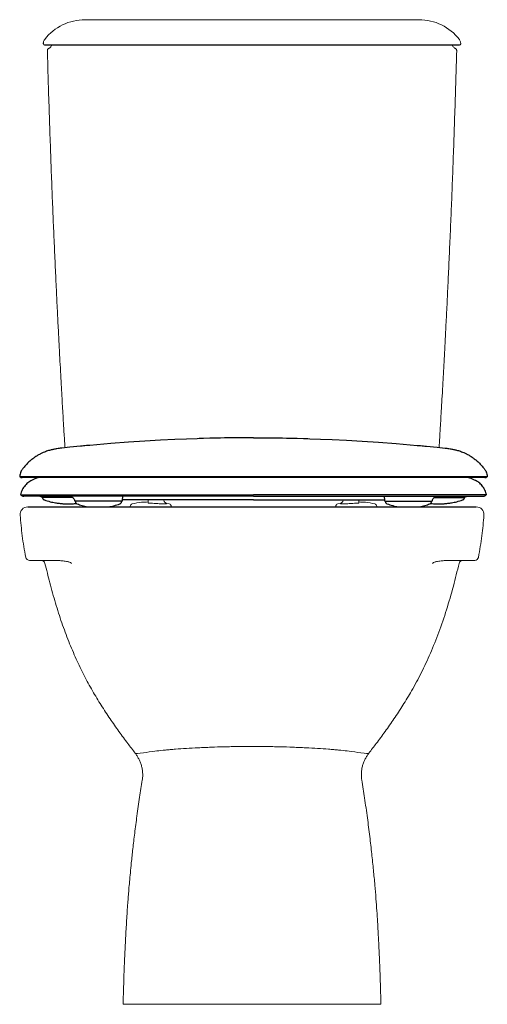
# Model space of a CAD drawing. Header units: millimetres. Extents: x 3458.821 to 3459.187, y 2523.178 to 2523.95.
import ezdxf

# ---------------------------------------------------------------- set-up
doc = ezdxf.new("R2010")
doc.units = ezdxf.units.MM
doc.layers.add('SANINDUSA', color=3, linetype='Continuous')

msp = doc.modelspace()

# ---------------------------------------------------------------- linework, layer by layer
at = {"layer": 'SANINDUSA'}
for p, q in [((3459.16507, 2523.93019), (3458.84015, 2523.93019)), ((3458.8207, 2523.59241), (3458.82064, 2523.59173)), ((3458.82336, 2523.59173), (3458.82064, 2523.59173)), ((3458.8708, 2523.59173), (3458.82336, 2523.59173)), ((3458.87081, 2523.59175), (3458.8708, 2523.59173)), ((3458.87403, 2523.59173), (3458.8708, 2523.59173)), ((3458.87085, 2523.59175), (3458.87081, 2523.59175)), ((3458.87403, 2523.59173), (3458.87085, 2523.59175)), ((3458.90008, 2523.59173), (3458.87403, 2523.59173)), ((3458.90014, 2523.59173), (3458.90008, 2523.59173)), ((3459.10739, 2523.59173), (3458.90014, 2523.59173)), ((3459.10745, 2523.59173), (3459.10739, 2523.59173)), ((3459.13352, 2523.59173), (3459.10745, 2523.59173)), ((3459.13673, 2523.59173), (3459.13352, 2523.59173)), ((3459.18417, 2523.59173), (3459.13673, 2523.59173)), ((3459.18689, 2523.59173), (3459.18417, 2523.59173)), ((3459.18683, 2523.59241), (3459.18689, 2523.59173)), ((3458.82398, 2523.57764), (3458.82398, 2523.57764)), ((3458.8413, 2523.57564), (3458.83848, 2523.57564)), ((3458.83852, 2523.57564), (3458.83853, 2523.57551)), ((3458.86199, 2523.57564), (3458.8413, 2523.57564)), ((3458.87135, 2523.57764), (3458.87135, 2523.57764)), ((3458.90055, 2523.57764), (3458.90055, 2523.57764)), ((3458.90105, 2523.5731), (3458.90136, 2523.57664)), ((3459.10616, 2523.57664), (3459.10647, 2523.5731)), ((3459.10698, 2523.57764), (3459.10698, 2523.57764)), ((3459.13618, 2523.57764), (3459.13618, 2523.57764)), ((3459.14551, 2523.57564), (3459.16623, 2523.57564)), ((3459.16623, 2523.57564), (3459.16905, 2523.57564)), ((3459.169, 2523.57551), (3459.169, 2523.57564)), ((3459.18355, 2523.57764), (3459.18355, 2523.57764)), ((3458.82694, 2523.56819), (3459.17829, 2523.56819)), ((3458.87302, 2523.57264), (3458.86419, 2523.57264)), ((3458.86423, 2523.57264), (3458.86423, 2523.57246)), ((3458.86561, 2523.57061), (3458.86561, 2523.57061)), ((3458.89952, 2523.57264), (3458.87302, 2523.57264)), ((3458.90056, 2523.57264), (3458.89952, 2523.57264)), ((3458.90051, 2523.57246), (3458.90051, 2523.57264)), ((3458.92173, 2523.57364), (3458.9011, 2523.57364)), ((3458.94256, 2523.57364), (3458.92173, 2523.57364)), ((3459.00376, 2523.57364), (3458.94256, 2523.57364)), ((3459.00376, 2523.57364), (3459.06496, 2523.57364)), ((3459.06496, 2523.57364), (3459.0858, 2523.57364)), ((3459.0858, 2523.57364), (3459.10643, 2523.57364)), ((3459.10697, 2523.57264), (3459.10801, 2523.57264)), ((3459.10701, 2523.57264), (3459.10702, 2523.57246)), ((3459.10801, 2523.57264), (3459.1345, 2523.57264)), ((3459.1345, 2523.57264), (3459.14334, 2523.57264)), ((3459.14192, 2523.57061), (3459.14192, 2523.57061)), ((3459.1433, 2523.57246), (3459.1433, 2523.57264))]:
    msp.add_line(p, q, dxfattribs=at)
at = {"layer": 'SANINDUSA', "linetype": 'Continuous', "lineweight": 15}
for p, q in [((3458.90726, 2523.56861), (3458.90726, 2523.56819)), ((3458.90726, 2523.56819), (3458.90726, 2523.56819)), ((3458.92126, 2523.57364), (3458.92126, 2523.57313)), ((3458.92126, 2523.57099), (3458.92326, 2523.57103)), ((3458.93364, 2523.57316), (3458.93361, 2523.57364)), ((3458.93782, 2523.57054), (3458.93547, 2523.57103)), ((3458.93555, 2523.57078), (3458.93547, 2523.57103)), ((3458.93926, 2523.56819), (3458.93926, 2523.56861)), ((3458.93926, 2523.56819), (3458.93926, 2523.56819)), ((3459.06826, 2523.56819), (3459.06826, 2523.56861)), ((3459.06826, 2523.56819), (3459.06826, 2523.56819)), ((3459.07206, 2523.57103), (3459.06971, 2523.57054)), ((3459.07198, 2523.57078), (3459.07206, 2523.57103)), ((3459.07388, 2523.57316), (3459.07392, 2523.57364)), ((3459.08626, 2523.57099), (3459.08426, 2523.57103)), ((3459.08626, 2523.57364), (3459.08626, 2523.57313)), ((3459.10026, 2523.56861), (3459.10026, 2523.56819)), ((3459.10026, 2523.56819), (3459.10026, 2523.56819))]:
    msp.add_line(p, q, dxfattribs=at)
at = {"layer": 'SANINDUSA', "linetype": 'Continuous', "lineweight": 15, "flags": 128}
for points in [[(3458.83914, 2523.93149), (3458.83915, 2523.93132), (3458.83915, 2523.93115)], [(3459.16607, 2523.93115), (3459.16608, 2523.93133), (3459.16608, 2523.9315)], [(3458.91551, 2523.56818), (3458.91383, 2523.56818), (3458.91225, 2523.56818), (3458.91083, 2523.56818), (3458.9096, 2523.56818), (3458.9086, 2523.56818), (3458.90787, 2523.56818), (3458.90742, 2523.56819), (3458.90726, 2523.56819)], [(3458.91551, 2523.56818), (3458.91743, 2523.56818), (3458.91926, 2523.56818)], [(3458.92726, 2523.56819), (3458.92716, 2523.56819), (3458.92673, 2523.56819), (3458.92598, 2523.56819), (3458.925, 2523.56819), (3458.92386, 2523.56819), (3458.92267, 2523.56819), (3458.92153, 2523.56819), (3458.92054, 2523.56819), (3458.9198, 2523.56819), (3458.91936, 2523.56819), (3458.91926, 2523.56819)], [(3458.92726, 2523.56818), (3458.92909, 2523.56818), (3458.93102, 2523.56818)], [(3458.93926, 2523.56819), (3458.93911, 2523.56819), (3458.93866, 2523.56818), (3458.93793, 2523.56818), (3458.93693, 2523.56818), (3458.9357, 2523.56818), (3458.93428, 2523.56818), (3458.9327, 2523.56818), (3458.93102, 2523.56818)], [(3459.06826, 2523.56819), (3459.06842, 2523.56819), (3459.06887, 2523.56818), (3459.0696, 2523.56818), (3459.0706, 2523.56818), (3459.07183, 2523.56818), (3459.07325, 2523.56818), (3459.07483, 2523.56818), (3459.07651, 2523.56818)], [(3459.08026, 2523.56818), (3459.07843, 2523.56818), (3459.07651, 2523.56818)], [(3459.08026, 2523.56819), (3459.08036, 2523.56819), (3459.0808, 2523.56819), (3459.08154, 2523.56819), (3459.08253, 2523.56819), (3459.08367, 2523.56819), (3459.08486, 2523.56819), (3459.086, 2523.56819), (3459.08698, 2523.56819), (3459.08773, 2523.56819), (3459.08816, 2523.56819), (3459.08826, 2523.56819)], [(3459.09202, 2523.56818), (3459.09009, 2523.56818), (3459.08826, 2523.56818)], [(3459.09202, 2523.56818), (3459.0937, 2523.56818), (3459.09528, 2523.56818), (3459.0967, 2523.56818), (3459.09793, 2523.56818), (3459.09893, 2523.56818), (3459.09966, 2523.56818), (3459.10011, 2523.56819), (3459.10026, 2523.56819)], [(3458.91107, 2523.37513), (3458.91111, 2523.37508), (3458.91172, 2523.37492), (3458.91295, 2523.37487), (3458.91487, 2523.37505), (3458.91751, 2523.37541), (3458.91963, 2523.37571), (3458.92208, 2523.37605), (3458.92492, 2523.3764), (3458.92801, 2523.37685), (3458.92801, 2523.37685), (3458.92801, 2523.37685)], [(3459.09416, 2523.37513), (3459.09412, 2523.37508), (3459.0935, 2523.37492), (3459.09228, 2523.37487), (3459.09035, 2523.37505), (3459.08771, 2523.37541), (3459.08559, 2523.37571), (3459.08315, 2523.37605), (3459.08031, 2523.3764), (3459.07721, 2523.37685), (3459.07721, 2523.37685), (3459.07721, 2523.37685)]]:
    msp.add_lwpolyline(points, dxfattribs=at)
at = {"layer": 'SANINDUSA', "flags": 128}
for points in [[(3459.00376, 2523.62242), (3458.99836, 2523.62242), (3458.99313, 2523.62239), (3458.98849, 2523.62235), (3458.98443, 2523.62229), (3458.98096, 2523.62223), (3458.97785, 2523.62216), (3458.97409, 2523.62208), (3458.96956, 2523.62197), (3458.9646, 2523.62183), (3458.96376, 2523.6218), (3458.9629, 2523.62178), (3458.96203, 2523.62175), (3458.96114, 2523.62173), (3458.95975, 2523.62168), (3458.95123, 2523.62138), (3458.94205, 2523.62101), (3458.93081, 2523.62046), (3458.91871, 2523.61977), (3458.90577, 2523.61892), (3458.89197, 2523.61787), (3458.87551, 2523.61645), (3458.87407, 2523.61632), (3458.87293, 2523.61621), (3458.87178, 2523.6161), (3458.87062, 2523.61599), (3458.86945, 2523.61588), (3458.86827, 2523.61577), (3458.86, 2523.61494), (3458.8557, 2523.61449), (3458.85352, 2523.61425), (3458.85324, 2523.61422), (3458.85324, 2523.61422), (3458.85323, 2523.61422), (3458.85323, 2523.61422), (3458.85323, 2523.61422), (3458.85323, 2523.61422), (3458.85323, 2523.61422), (3458.85323, 2523.61422)], [(3459.00376, 2523.62242), (3459.00917, 2523.62242), (3459.0144, 2523.62239), (3459.01904, 2523.62235), (3459.0231, 2523.62229), (3459.02657, 2523.62223), (3459.02968, 2523.62216), (3459.03344, 2523.62208), (3459.03797, 2523.62197), (3459.04293, 2523.62183), (3459.04377, 2523.6218), (3459.04463, 2523.62178), (3459.0455, 2523.62175), (3459.04639, 2523.62173), (3459.04778, 2523.62168), (3459.0563, 2523.62138), (3459.06548, 2523.62101), (3459.07672, 2523.62046), (3459.08882, 2523.61977), (3459.10176, 2523.61892), (3459.11556, 2523.61787), (3459.13202, 2523.61645), (3459.13346, 2523.61632), (3459.1346, 2523.61621), (3459.13575, 2523.6161), (3459.13691, 2523.61599), (3459.13808, 2523.61588), (3459.13925, 2523.61577), (3459.14753, 2523.61494), (3459.15182, 2523.61449), (3459.15401, 2523.61425), (3459.15429, 2523.61422), (3459.15429, 2523.61422), (3459.15429, 2523.61422), (3459.1543, 2523.61422), (3459.1543, 2523.61422), (3459.1543, 2523.61422), (3459.1543, 2523.61422), (3459.1543, 2523.61422)]]:
    msp.add_lwpolyline(points, dxfattribs=at)
at = {"layer": 'SANINDUSA', "linetype": 'Continuous', "lineweight": 15}
for centre, radius, start, end in [((3458.8718, 2523.91032), 0.03986, 89.88549, 142.24688), ((3459.13342, 2523.91028), 0.03991, 37.68741, 90.10388), ((3458.84015, 2523.93119), 0.001, 181.99131, 270.0006), ((3459.16507, 2523.93119), 0.001, 269.99816, 358.23305), ((3458.82695, 2523.56219), 0.006, 90.11046, 184.3183), ((3458.90926, 2523.56861), 0.002, 101.97751, 180.00001), ((3458.93726, 2523.56861), 0.00201, 0.08385, 73.68553), ((3459.07027, 2523.56861), 0.00201, 106.31454, 179.91608), ((3459.09826, 2523.56861), 0.00201, 0.08379, 73.6859), ((3459.17827, 2523.56219), 0.006, 356.03913, 89.88954), ((3458.82854, 2523.52943), 0.00325, 194.22976, 268.47257), ((3458.83751, 2523.52319), 0.003, 13.27791, 89.99355), ((3459.16771, 2523.52319), 0.003, 90.00645, 166.60009), ((3459.17711, 2523.52901), 0.00282, 268.66033, 352.42729)]:
    msp.add_arc(centre, radius, start, end, dxfattribs=at)
at = {"layer": 'SANINDUSA'}
for centre, radius, start, end in [((3458.82268, 2523.59448), 0.00325, 238.60376, 269.93791), ((3459.18485, 2523.59448), 0.00325, 269.9962, 301.22182), ((3458.82376, 2523.57974), 0.0031, 222.71183, 270.00001), ((3458.83848, 2523.57614), 0.0005, 245.51788, 270), ((3459.16905, 2523.57614), 0.0005, 270, 295.1389), ((3459.18377, 2523.57974), 0.0031, 269.99999, 317.26928), ((3458.86419, 2523.57314), 0.0005, 193.25129, 270), ((3458.90056, 2523.57314), 0.0005, 270, 355), ((3459.10697, 2523.57314), 0.0005, 185, 270), ((3459.14334, 2523.57314), 0.0005, 270, 346.82833)]:
    msp.add_arc(centre, radius, start, end, dxfattribs=at)
at = {"layer": 'SANINDUSA', "linetype": 'Continuous', "lineweight": 15}
for points, knots in [([(3458.87193, 2523.95019), (3458.87192, 2523.95019), (3458.8719, 2523.95019), (3458.87299, 2523.95019), (3458.87501, 2523.95019), (3458.87808, 2523.95019), (3458.8821, 2523.95019), (3458.88705, 2523.95019), (3458.89263, 2523.95019), (3458.89892, 2523.95019), (3458.90585, 2523.95019), (3458.91331, 2523.95019), (3458.92076, 2523.95019), (3458.92804, 2523.95019), (3458.93501, 2523.95019), (3458.93975, 2523.95019), (3458.94211, 2523.95019)], [0, 0, 0, 0, 0.051649, 0.126704, 0.201998, 0.277055, 0.359145, 0.434657, 0.510411, 0.585924, 0.661457, 0.737231, 0.812764, 0.87513, 0.937632, 1, 1, 1, 1]), ([(3458.94211, 2523.95019), (3458.95217, 2523.95019), (3458.97231, 2523.95019), (3459.00259, 2523.95019), (3459.0329, 2523.95019), (3459.05303, 2523.95019), (3459.06311, 2523.95019)], [0, 0, 0, 0, 0.249765, 0.5, 0.749763, 1, 1, 1, 1]), ([(3459.06311, 2523.95019), (3459.06333, 2523.95019), (3459.06567, 2523.95019), (3459.07012, 2523.95019), (3459.07644, 2523.95019), (3459.08268, 2523.95019), (3459.08873, 2523.95019), (3459.09449, 2523.95019), (3459.09998, 2523.95019), (3459.10521, 2523.95019), (3459.11001, 2523.95019), (3459.11433, 2523.95019), (3459.11821, 2523.95019), (3459.12172, 2523.95019), (3459.12485, 2523.95019), (3459.12754, 2523.95019), (3459.12977, 2523.95019), (3459.13151, 2523.95019), (3459.1327, 2523.95019), (3459.13334, 2523.95019), (3459.13334, 2523.95019), (3459.13335, 2523.95019)], [0, 0, 0, 0, 0.005691, 0.061724, 0.117758, 0.175433, 0.233108, 0.28912, 0.345131, 0.40277, 0.460409, 0.513732, 0.567055, 0.621776, 0.676497, 0.732242, 0.787987, 0.845344, 0.902703, 0.958453, 1, 1, 1, 1]), ([(3458.84028, 2523.93473), (3458.84014, 2523.93457), (3458.83976, 2523.93411), (3458.83937, 2523.93319), (3458.83913, 2523.93224), (3458.83914, 2523.93166), (3458.83914, 2523.93149)], [0, 0, 0, 0, 0.180349, 0.504996, 0.840287, 1, 1, 1, 1]), ([(3459.16608, 2523.9315), (3459.16608, 2523.93155), (3459.16611, 2523.93204), (3459.16593, 2523.93291), (3459.16556, 2523.93391), (3459.16517, 2523.93444), (3459.165, 2523.93468)], [0, 0, 0, 0, 0.071303, 0.430908, 0.751457, 1, 1, 1, 1]), ([(3458.84339, 2523.92762), (3458.84332, 2523.92757), (3458.84302, 2523.92742), (3458.84263, 2523.92701), (3458.84231, 2523.9264), (3458.8423, 2523.92596), (3458.84229, 2523.92576)], [0, 0, 0, 0, 0.129217, 0.428204, 0.735091, 1, 1, 1, 1]), ([(3458.84229, 2523.92576), (3458.84253, 2523.91826), (3458.84296, 2523.9029), (3458.84367, 2523.88005), (3458.84442, 2523.85754), (3458.84519, 2523.83606), (3458.84597, 2523.81561), (3458.84675, 2523.79619), (3458.84756, 2523.77723), (3458.84838, 2523.75879), (3458.84921, 2523.74094), (3458.85001, 2523.72432), (3458.85079, 2523.70893), (3458.8515, 2523.69513), (3458.85215, 2523.68285), (3458.85274, 2523.67203), (3458.85328, 2523.66223), (3458.85378, 2523.65343), (3458.85424, 2523.64541), (3458.85469, 2523.63766), (3458.85523, 2523.62857), (3458.85568, 2523.62104), (3458.85597, 2523.61618), (3458.85603, 2523.61526), (3458.85604, 2523.61501), (3458.85606, 2523.61477), (3458.85607, 2523.61452)], [0, 0, 0, 0, 0.0648342, 0.1326771, 0.1975238, 0.2593952, 0.3183087, 0.3742785, 0.4273158, 0.4822802, 0.5337154, 0.5816272, 0.6260191, 0.6668925, 0.7009969, 0.7321927, 0.7604784, 0.785852, 0.8083114, 0.829874, 0.8529066, 0.8869871, 0.8949837, 0.8949837, 0.8949837, 0.8970956, 0.8970956, 0.8970956, 0.8970956]), ([(3458.84571, 2523.93019), (3458.84568, 2523.93008), (3458.84554, 2523.92966), (3458.84512, 2523.92904), (3458.84452, 2523.92837), (3458.84393, 2523.92791), (3458.84354, 2523.9277), (3458.84339, 2523.92762)], [0, 0, 0, 0, 0.096693, 0.373414, 0.62522, 0.852258, 1, 1, 1, 1]), ([(3459.14917, 2523.61476), (3459.14918, 2523.61494), (3459.14919, 2523.61511), (3459.1492, 2523.61529), (3459.1492, 2523.6153), (3459.14924, 2523.61597), (3459.14931, 2523.6171), (3459.14943, 2523.61909), (3459.14958, 2523.62153), (3459.14981, 2523.62539), (3459.15012, 2523.63069), (3459.15053, 2523.63763), (3459.15101, 2523.64589), (3459.15156, 2523.65547), (3459.15217, 2523.66637), (3459.15283, 2523.67839), (3459.15353, 2523.69151), (3459.15427, 2523.70568), (3459.15505, 2523.72107), (3459.15586, 2523.73767), (3459.15669, 2523.75549), (3459.15755, 2523.77453), (3459.15839, 2523.79417), (3459.1592, 2523.81436), (3459.16, 2523.83504), (3459.16078, 2523.85676), (3459.16154, 2523.87952), (3459.16226, 2523.90263), (3459.16269, 2523.91817), (3459.16292, 2523.92576)], [0.1035971, 0.1035971, 0.1035971, 0.1035971, 0.1051048, 0.1051048, 0.1051048, 0.1052281, 0.1109107, 0.11489, 0.1224023, 0.1320595, 0.1482705, 0.16829, 0.1921146, 0.2197409, 0.2511654, 0.2863849, 0.3237638, 0.3646366, 0.4090031, 0.4568646, 0.5082245, 0.5630882, 0.6214639, 0.67807, 0.7376483, 0.8002134, 0.865783, 0.9343787, 1, 1, 1, 1]), ([(3459.16177, 2523.92763), (3459.16166, 2523.92769), (3459.1613, 2523.92787), (3459.16068, 2523.92838), (3459.15999, 2523.92919), (3459.15958, 2523.92981), (3459.15948, 2523.93018), (3459.15948, 2523.93019)], [0, 0, 0, 0, 0.072261, 0.383462, 0.671204, 0.993311, 1, 1, 1, 1]), ([(3459.16292, 2523.92576), (3459.16292, 2523.92593), (3459.16293, 2523.92631), (3459.1627, 2523.92684), (3459.16236, 2523.92726), (3459.16204, 2523.92751), (3459.16184, 2523.9276), (3459.16177, 2523.92763)], [0, 0, 0, 0, 0.2121, 0.489813, 0.716069, 0.907349, 1, 1, 1, 1]), ([(3458.92126, 2523.57207), (3458.91948, 2523.57201), (3458.91526, 2523.57188), (3458.91111, 2523.57103), (3458.90885, 2523.57057)], [0, 0, 0, 0, 0.4209834, 1, 1, 1, 1]), ([(3458.92126, 2523.57313), (3458.92126, 2523.57288), (3458.92126, 2523.57237), (3458.92126, 2523.57171), (3458.92126, 2523.57121), (3458.92126, 2523.57107), (3458.92126, 2523.57099)], [0, 0, 0, 0, 0.249906, 0.499814, 0.749661, 1, 1, 1, 1]), ([(3458.92326, 2523.57103), (3458.92326, 2523.57103), (3458.92513, 2523.57103), (3458.927, 2523.5709), (3458.92887, 2523.57078)], [0, 0, 0, 0, 0.000011, 1, 1, 1, 1]), ([(3458.92887, 2523.57078), (3458.92962, 2523.57073), (3458.93113, 2523.57063), (3458.93316, 2523.57058), (3458.93469, 2523.5706), (3458.93548, 2523.57066), (3458.93553, 2523.57074), (3458.93555, 2523.57078)], [0, 0, 0, 0, 0.21365, 0.42583, 0.638368, 0.852062, 1, 1, 1, 1]), ([(3458.93547, 2523.57103), (3458.93523, 2523.5711), (3458.93474, 2523.57124), (3458.93415, 2523.57175), (3458.93374, 2523.57241), (3458.93368, 2523.57291), (3458.93364, 2523.57316)], [0, 0, 0, 0, 0.249998, 0.5, 0.75, 1, 1, 1, 1]), ([(3459.07866, 2523.57078), (3459.07791, 2523.57073), (3459.0764, 2523.57063), (3459.07437, 2523.57058), (3459.07284, 2523.5706), (3459.07205, 2523.57066), (3459.072, 2523.57074), (3459.07198, 2523.57078)], [0, 0, 0, 0, 0.21365, 0.42583, 0.638368, 0.852062, 1, 1, 1, 1]), ([(3459.07206, 2523.57103), (3459.0723, 2523.5711), (3459.07279, 2523.57124), (3459.07337, 2523.57175), (3459.07378, 2523.57241), (3459.07385, 2523.57291), (3459.07388, 2523.57316)], [0, 0, 0, 0, 0.249999, 0.5, 0.75, 1, 1, 1, 1]), ([(3459.08426, 2523.57103), (3459.08426, 2523.57103), (3459.08239, 2523.57103), (3459.08053, 2523.5709), (3459.07866, 2523.57078)], [0, 0, 0, 0, 0.000011, 1, 1, 1, 1]), ([(3459.08626, 2523.57313), (3459.08626, 2523.57288), (3459.08626, 2523.57237), (3459.08626, 2523.57171), (3459.08626, 2523.57121), (3459.08626, 2523.57107), (3459.08626, 2523.57099)], [0, 0, 0, 0, 0.249906, 0.499814, 0.749661, 1, 1, 1, 1]), ([(3459.09882, 2523.57054), (3459.09642, 2523.57103), (3459.09227, 2523.57188), (3459.08805, 2523.57201), (3459.08627, 2523.57207)], [0, 0, 0, 0, 0.5790166, 1, 1, 1, 1]), ([(3458.82104, 2523.56176), (3458.82148, 2523.55635), (3458.82238, 2523.54525), (3458.82437, 2523.53427), (3458.82539, 2523.52863)], [0, 0, 0, 0, 0.487278, 1, 1, 1, 1]), ([(3459.17991, 2523.52864), (3459.18093, 2523.53427), (3459.18292, 2523.54526), (3459.18382, 2523.55636), (3459.18426, 2523.56177)], [0, 0, 0, 0, 0.512758, 1, 1, 1, 1]), ([(3458.84754, 2523.52619), (3458.84579, 2523.52619), (3458.84228, 2523.52619), (3458.83786, 2523.52619), (3458.83412, 2523.52619), (3458.83121, 2523.52619), (3458.82927, 2523.52619), (3458.82838, 2523.52619), (3458.82843, 2523.52619), (3458.82845, 2523.52619)], [0, 0, 0, 0, 0.158322, 0.317115, 0.475945, 0.6345, 0.792622, 0.938143, 1, 1, 1, 1]), ([(3458.84044, 2523.52387), (3458.84167, 2523.51882), (3458.8442, 2523.50839), (3458.84855, 2523.49283), (3458.85345, 2523.47743), (3458.85889, 2523.46282), (3458.86474, 2523.44903), (3458.87096, 2523.43611), (3458.87747, 2523.42402), (3458.88433, 2523.41277), (3458.89127, 2523.40216), (3458.89827, 2523.39216), (3458.90481, 2523.38318), (3458.90918, 2523.37767), (3458.91113, 2523.37521)], [0, 0, 0, 0, 0.094011, 0.194407, 0.291793, 0.385674, 0.475819, 0.562145, 0.644602, 0.72372, 0.799939, 0.87322, 0.943551, 1, 1, 1, 1]), ([(3458.86113, 2523.52388), (3458.86112, 2523.52392), (3458.86111, 2523.52396), (3458.86107, 2523.52404), (3458.86105, 2523.52407), (3458.86099, 2523.52416), (3458.86095, 2523.52421), (3458.86082, 2523.52433), (3458.86073, 2523.5244), (3458.86047, 2523.52456), (3458.8603, 2523.52464), (3458.8598, 2523.52486), (3458.85947, 2523.52497), (3458.85882, 2523.52515), (3458.8585, 2523.52523), (3458.85787, 2523.52536), (3458.85756, 2523.52542), (3458.85663, 2523.52559), (3458.85603, 2523.52567), (3458.85486, 2523.52581), (3458.85428, 2523.52587), (3458.85259, 2523.52602), (3458.85152, 2523.52609), (3458.84946, 2523.52617), (3458.84848, 2523.52619), (3458.84754, 2523.52619)], [0, 0, 0, 0, 0.003906, 0.003906, 0.007813, 0.007813, 0.015625, 0.015625, 0.03125, 0.03125, 0.0625, 0.0625, 0.125, 0.125, 0.1875, 0.1875, 0.25, 0.25, 0.375, 0.375, 0.5, 0.5, 0.75, 0.75, 1, 1, 1, 1]), ([(3459.0941, 2523.37521), (3459.09604, 2523.37767), (3459.10041, 2523.38318), (3459.10696, 2523.39216), (3459.11395, 2523.40216), (3459.12089, 2523.41277), (3459.12816, 2523.42469), (3459.13539, 2523.43826), (3459.14254, 2523.45359), (3459.14919, 2523.47008), (3459.15515, 2523.48767), (3459.16036, 2523.50572), (3459.16333, 2523.51792), (3459.16478, 2523.52388)], [0, 0, 0, 0, 0.056449, 0.12678, 0.20006, 0.27628, 0.355398, 0.451972, 0.553801, 0.660799, 0.772759, 0.889037, 1, 1, 1, 1]), ([(3459.15769, 2523.52619), (3459.15675, 2523.52619), (3459.15577, 2523.52617), (3459.15371, 2523.52609), (3459.15263, 2523.52602), (3459.15095, 2523.52587), (3459.15037, 2523.52582), (3459.14919, 2523.52567), (3459.14859, 2523.52559), (3459.14767, 2523.52542), (3459.14736, 2523.52537), (3459.14673, 2523.52523), (3459.14641, 2523.52515), (3459.14576, 2523.52497), (3459.14543, 2523.52486), (3459.14492, 2523.52465), (3459.14475, 2523.52456), (3459.14449, 2523.5244), (3459.14441, 2523.52434), (3459.14428, 2523.52421), (3459.14423, 2523.52416), (3459.14415, 2523.52404), (3459.14411, 2523.52397), (3459.1441, 2523.52388)], [0, 0, 0, 0, 0.25, 0.25, 0.5, 0.5, 0.625, 0.625, 0.75, 0.75, 0.8125, 0.8125, 0.875, 0.875, 0.9375, 0.9375, 0.96875, 0.96875, 0.984375, 0.984375, 0.992188, 0.992188, 1, 1, 1, 1]), ([(3459.17705, 2523.52619), (3459.17708, 2523.52619), (3459.17719, 2523.52619), (3459.17607, 2523.52619), (3459.17408, 2523.52619), (3459.17129, 2523.52619), (3459.16771, 2523.52619), (3459.16332, 2523.52619), (3459.15956, 2523.52619), (3459.15769, 2523.52619)], [0, 0, 0, 0, 0.089589, 0.231865, 0.374695, 0.517664, 0.660005, 0.829997, 1, 1, 1, 1]), ([(3458.91113, 2523.37521), (3458.91147, 2523.37474), (3458.91211, 2523.37376), (3458.91324, 2523.37191), (3458.91453, 2523.3695), (3458.9156, 2523.36686), (3458.91639, 2523.36406), (3458.91688, 2523.36115), (3458.91703, 2523.35826), (3458.91695, 2523.35587), (3458.91671, 2523.35446), (3458.91663, 2523.35398)], [0, 0, 0, 0, 0.049678, 0.17135, 0.293505, 0.415963, 0.549892, 0.680976, 0.809111, 0.934519, 1, 1, 1, 1]), ([(3458.92801, 2523.37684), (3458.93012, 2523.37709), (3458.93239, 2523.37733), (3458.93604, 2523.37767), (3458.9373, 2523.37778), (3458.9399, 2523.37801), (3458.94125, 2523.37811), (3458.94536, 2523.37843), (3458.94822, 2523.37863), (3458.95419, 2523.379), (3458.95729, 2523.37917), (3458.96212, 2523.37941), (3458.96377, 2523.37949), (3458.96628, 2523.3796), (3458.96712, 2523.37963), (3458.96882, 2523.3797), (3458.96967, 2523.37973), (3458.97393, 2523.37989), (3458.9774, 2523.38), (3458.98269, 2523.38014), (3458.98446, 2523.38018), (3458.98715, 2523.38024), (3458.98804, 2523.38026), (3458.98984, 2523.38029), (3458.99075, 2523.38031), (3458.99346, 2523.38035), (3458.99529, 2523.38038), (3458.99803, 2523.38041), (3458.99895, 2523.38042), (3459.00078, 2523.38043), (3459.00169, 2523.38044), (3459.00261, 2523.38044)], [0, 0, 0, 0, 0.125, 0.125, 0.1875, 0.1875, 0.25, 0.25, 0.375, 0.375, 0.5, 0.5, 0.5625, 0.5625, 0.59375, 0.59375, 0.625, 0.625, 0.75, 0.75, 0.8125, 0.8125, 0.84375, 0.84375, 0.875, 0.875, 0.9375, 0.9375, 0.96875, 0.96875, 1, 1, 1, 1]), ([(3459.07721, 2523.37684), (3459.07511, 2523.37709), (3459.07283, 2523.37733), (3459.06918, 2523.37767), (3459.06792, 2523.37778), (3459.06532, 2523.37801), (3459.06398, 2523.37811), (3459.05986, 2523.37843), (3459.057, 2523.37863), (3459.05104, 2523.379), (3459.04794, 2523.37917), (3459.0431, 2523.37941), (3459.04146, 2523.37949), (3459.03895, 2523.3796), (3459.0381, 2523.37963), (3459.03641, 2523.3797), (3459.03556, 2523.37973), (3459.03129, 2523.37989), (3459.02782, 2523.38), (3459.02254, 2523.38014), (3459.02076, 2523.38018), (3459.01808, 2523.38024), (3459.01718, 2523.38026), (3459.01538, 2523.38029), (3459.01448, 2523.38031), (3459.01176, 2523.38035), (3459.00994, 2523.38038), (3459.00719, 2523.38041), (3459.00628, 2523.38042), (3459.00445, 2523.38043), (3459.00353, 2523.38044), (3459.00261, 2523.38044)], [0, 0, 0, 0, 0.125, 0.125, 0.1875, 0.1875, 0.25, 0.25, 0.375, 0.375, 0.5, 0.5, 0.5625, 0.5625, 0.59375, 0.59375, 0.625, 0.625, 0.75, 0.75, 0.8125, 0.8125, 0.84375, 0.84375, 0.875, 0.875, 0.9375, 0.9375, 0.96875, 0.96875, 1, 1, 1, 1]), ([(3459.08859, 2523.35398), (3459.08849, 2523.3546), (3459.08824, 2523.35624), (3459.0882, 2523.35891), (3459.08844, 2523.3619), (3459.08901, 2523.36478), (3459.08987, 2523.36752), (3459.09098, 2523.3701), (3459.09234, 2523.37248), (3459.09338, 2523.37412), (3459.09387, 2523.37491), (3459.0941, 2523.37521)], [0, 0, 0, 0, 0.084972, 0.221267, 0.354718, 0.485009, 0.61241, 0.737125, 0.85928, 0.978928, 1, 1, 1, 1]), ([(3458.91663, 2523.35398), (3458.91593, 2523.34952), (3458.91444, 2523.34016), (3458.91248, 2523.32626), (3458.91072, 2523.31274), (3458.90927, 2523.30047), (3458.90815, 2523.29013), (3458.90731, 2523.28154), (3458.90666, 2523.27457), (3458.90613, 2523.26836), (3458.90569, 2523.26276), (3458.90525, 2523.25699), (3458.90482, 2523.25075), (3458.90437, 2523.24393), (3458.90396, 2523.23703), (3458.90357, 2523.22997), (3458.90321, 2523.22296), (3458.90288, 2523.21568), (3458.90255, 2523.20785), (3458.90223, 2523.19894), (3458.90191, 2523.18893), (3458.90174, 2523.18189), (3458.90165, 2523.17819)], [0, 0, 0, 0, 0.076476, 0.160855, 0.237851, 0.307523, 0.36993, 0.413912, 0.453487, 0.488698, 0.519688, 0.549476, 0.587813, 0.626632, 0.665935, 0.705724, 0.746961, 0.785212, 0.829614, 0.880192, 0.936975, 1, 1, 1, 1]), ([(3459.10358, 2523.17819), (3459.10352, 2523.18058), (3459.10341, 2523.1851), (3459.10323, 2523.19143), (3459.10306, 2523.19692), (3459.1029, 2523.20155), (3459.10276, 2523.20532), (3459.10265, 2523.20822), (3459.10257, 2523.21026), (3459.10251, 2523.21167), (3459.10247, 2523.21278), (3459.10242, 2523.21387), (3459.10237, 2523.21506), (3459.10228, 2523.21705), (3459.10215, 2523.21996), (3459.10195, 2523.22427), (3459.10169, 2523.22953), (3459.10136, 2523.23587), (3459.10093, 2523.24326), (3459.10037, 2523.25173), (3459.09967, 2523.26132), (3459.0988, 2523.27198), (3459.09772, 2523.28371), (3459.0964, 2523.29641), (3459.09483, 2523.31009), (3459.09296, 2523.32471), (3459.09089, 2523.33946), (3459.08933, 2523.34932), (3459.08859, 2523.35398)], [0, 0, 0, 0, 0.0408315, 0.0767895, 0.1078908, 0.1341497, 0.1555779, 0.1721851, 0.1834145, 0.1904151, 0.1960644, 0.2022937, 0.2091036, 0.216494, 0.2362102, 0.2591457, 0.2906343, 0.3268303, 0.3685501, 0.4168909, 0.471213, 0.5315662, 0.5979915, 0.6705261, 0.7477472, 0.8309308, 0.9201124, 1, 1, 1, 1]), ([(3459.00261, 2523.17819), (3458.99981, 2523.17819), (3458.99422, 2523.17819), (3458.9858, 2523.17819), (3458.97742, 2523.17819), (3458.96922, 2523.17819), (3458.96134, 2523.17819), (3458.95374, 2523.17819), (3458.94642, 2523.17819), (3458.93951, 2523.17819), (3458.93311, 2523.17819), (3458.9272, 2523.17819), (3458.92177, 2523.17819), (3458.91692, 2523.17819), (3458.91272, 2523.17819), (3458.90915, 2523.17819), (3458.90622, 2523.17819), (3458.90386, 2523.17819), (3458.90235, 2523.17819), (3458.9017, 2523.17819), (3458.90174, 2523.17819), (3458.90176, 2523.17819)], [0, 0, 0, 0, 0.052074, 0.104148, 0.157735, 0.211323, 0.263397, 0.315472, 0.36906, 0.422647, 0.474706, 0.526765, 0.580335, 0.633904, 0.68599, 0.738075, 0.791674, 0.845274, 0.904727, 0.964351, 1, 1, 1, 1]), ([(3459.00261, 2523.17819), (3459.0054, 2523.17819), (3459.011, 2523.17819), (3459.01941, 2523.17819), (3459.0278, 2523.17819), (3459.03599, 2523.17819), (3459.04388, 2523.17819), (3459.05146, 2523.17819), (3459.05879, 2523.17819), (3459.0657, 2523.17819), (3459.07211, 2523.17819), (3459.07801, 2523.17819), (3459.08345, 2523.17819), (3459.0883, 2523.17819), (3459.0925, 2523.17819), (3459.09606, 2523.17819), (3459.099, 2523.17819), (3459.10113, 2523.17819), (3459.10255, 2523.17819), (3459.10338, 2523.17819), (3459.10362, 2523.17819), (3459.10355, 2523.17819), (3459.10353, 2523.17819)], [0, 0, 0, 0, 0.051889, 0.104138, 0.157524, 0.211302, 0.263192, 0.315442, 0.368828, 0.422607, 0.474481, 0.526715, 0.580084, 0.633844, 0.685744, 0.738005, 0.791402, 0.845193, 0.889452, 0.933711, 0.978807, 1, 1, 1, 1])]:
    msp.add_open_spline(points, degree=3, knots=knots, dxfattribs=at)
at = {"layer": 'SANINDUSA'}
for points, knots in [([(3458.85323, 2523.61422), (3458.85323, 2523.61422), (3458.85278, 2523.61421), (3458.85162, 2523.61406), (3458.84997, 2523.61383), (3458.84857, 2523.61359), (3458.84729, 2523.61334), (3458.84604, 2523.61306), (3458.8447, 2523.61272), (3458.84326, 2523.6123), (3458.84169, 2523.61178), (3458.83995, 2523.61112), (3458.83805, 2523.61029), (3458.83596, 2523.60924), (3458.83372, 2523.60795), (3458.83137, 2523.60637), (3458.82901, 2523.60451), (3458.8267, 2523.60239), (3458.82458, 2523.60014), (3458.82335, 2523.59853), (3458.82277, 2523.59777)], [0, 0, 0, 0, 0.0028427, 0.12829, 0.2399152, 0.3151553, 0.3716325, 0.4208616, 0.4652433, 0.5068923, 0.5476634, 0.5886512, 0.6313312, 0.6769351, 0.7260935, 0.7786403, 0.833796, 0.8906866, 0.9486644, 1, 1, 1, 1]), ([(3459.1543, 2523.61422), (3459.1543, 2523.61422), (3459.15475, 2523.61421), (3459.15591, 2523.61406), (3459.15756, 2523.61383), (3459.15896, 2523.61359), (3459.16024, 2523.61334), (3459.16149, 2523.61306), (3459.16282, 2523.61272), (3459.16426, 2523.6123), (3459.16584, 2523.61178), (3459.16758, 2523.61112), (3459.16948, 2523.61029), (3459.17157, 2523.60924), (3459.17381, 2523.60795), (3459.17616, 2523.60637), (3459.17852, 2523.60451), (3459.18083, 2523.60239), (3459.18295, 2523.60014), (3459.18418, 2523.59853), (3459.18476, 2523.59777)], [0, 0, 0, 0, 0.0028427, 0.12829, 0.2399152, 0.3151553, 0.3716325, 0.4208616, 0.4652433, 0.5068923, 0.5476634, 0.5886512, 0.6313312, 0.6769351, 0.7260935, 0.7786403, 0.833796, 0.8906866, 0.9486644, 1, 1, 1, 1]), ([(3458.82277, 2523.59776), (3458.8226, 2523.59753), (3458.82208, 2523.59687), (3458.82145, 2523.59558), (3458.82091, 2523.59402), (3458.82077, 2523.59293), (3458.82071, 2523.59241)], [0, 0, 0, 0, 0.148719, 0.437884, 0.731213, 1, 1, 1, 1]), ([(3459.18481, 2523.59123), (3459.18479, 2523.59123), (3459.18475, 2523.59123), (3459.18406, 2523.59123), (3459.18289, 2523.59123), (3459.1811, 2523.59123), (3459.17853, 2523.59123), (3459.17517, 2523.59123), (3459.17104, 2523.59123), (3459.16615, 2523.59123), (3459.16051, 2523.59123), (3459.15417, 2523.59123), (3459.14712, 2523.59123), (3459.1394, 2523.59123), (3459.13107, 2523.59123), (3459.12216, 2523.59123), (3459.11274, 2523.59123), (3459.10281, 2523.59123), (3459.09227, 2523.59123), (3459.08113, 2523.59123), (3459.06948, 2523.59123), (3459.0574, 2523.59123), (3459.04497, 2523.59123), (3459.03226, 2523.59123), (3459.02151, 2523.59123), (3459.01069, 2523.59123), (3458.99984, 2523.59123), (3458.98684, 2523.59123), (3458.97396, 2523.59123), (3458.96127, 2523.59123), (3458.94886, 2523.59123), (3458.93682, 2523.59123), (3458.92522, 2523.59123), (3458.91414, 2523.59123), (3458.90367, 2523.59123), (3458.89379, 2523.59123), (3458.88442, 2523.59123), (3458.87556, 2523.59123), (3458.86729, 2523.59123), (3458.85964, 2523.59123), (3458.85267, 2523.59123), (3458.8464, 2523.59123), (3458.84084, 2523.59123), (3458.83603, 2523.59123), (3458.83197, 2523.59123), (3458.82869, 2523.59123), (3458.82621, 2523.59123), (3458.8245, 2523.59123), (3458.82338, 2523.59123), (3458.82275, 2523.59123), (3458.82274, 2523.59123), (3458.82274, 2523.59123)], [0, 0, 0, 0, 0.016463, 0.037292, 0.058126, 0.078955, 0.099812, 0.120669, 0.141526, 0.162383, 0.18324, 0.204097, 0.224955, 0.245813, 0.266665, 0.287518, 0.308372, 0.329221, 0.350045, 0.37087, 0.391694, 0.412518, 0.433343, 0.454093, 0.474981, 0.485386, 0.506211, 0.527035, 0.547859, 0.568684, 0.589508, 0.610333, 0.631157, 0.651982, 0.672806, 0.693663, 0.714524, 0.735376, 0.756228, 0.777087, 0.797945, 0.818802, 0.839659, 0.860517, 0.881374, 0.902232, 0.923089, 0.943924, 0.964763, 0.985592, 1, 1, 1, 1]), ([(3458.83567, 2523.59123), (3458.83504, 2523.59103), (3458.8336, 2523.59057), (3458.83151, 2523.58972), (3458.8301, 2523.58898), (3458.82945, 2523.58865)], [0, 0, 0, 0, 0.291941, 0.677457, 1, 1, 1, 1]), ([(3459.17808, 2523.58865), (3459.1779, 2523.58875), (3459.177, 2523.58925), (3459.17535, 2523.58998), (3459.17345, 2523.59074), (3459.17228, 2523.5911), (3459.17185, 2523.59123)], [0, 0, 0, 0, 0.09142, 0.455634, 0.80115, 1, 1, 1, 1]), ([(3459.18475, 2523.59776), (3459.18493, 2523.59753), (3459.18545, 2523.59687), (3459.18608, 2523.59558), (3459.18662, 2523.59402), (3459.18676, 2523.59293), (3459.18682, 2523.59241)], [0, 0, 0, 0, 0.148719, 0.437884, 0.731213, 1, 1, 1, 1]), ([(3458.82945, 2523.58866), (3458.82941, 2523.58864), (3458.82884, 2523.58837), (3458.82777, 2523.58767), (3458.82627, 2523.58651), (3458.82487, 2523.5851), (3458.82362, 2523.58348), (3458.82256, 2523.58168), (3458.82177, 2523.57973), (3458.82133, 2523.57836), (3458.82124, 2523.57765), (3458.82123, 2523.57764)], [0, 0, 0, 0, 0.0093611, 0.1337553, 0.2682463, 0.408825, 0.5532162, 0.6999787, 0.8482282, 0.9974062, 1, 1, 1, 1]), ([(3459.18626, 2523.57763), (3459.18621, 2523.57793), (3459.18605, 2523.57891), (3459.18548, 2523.5805), (3459.18462, 2523.58233), (3459.18356, 2523.58397), (3459.18236, 2523.58542), (3459.18106, 2523.58668), (3459.17968, 2523.58772), (3459.17869, 2523.58837), (3459.17814, 2523.58863), (3459.17808, 2523.58865)], [0, 0, 0, 0, 0.063129, 0.210568, 0.352889, 0.490242, 0.622599, 0.749764, 0.871362, 0.986801, 1, 1, 1, 1]), ([(3458.82124, 2523.57764), (3458.8213, 2523.57764), (3458.82141, 2523.57764), (3458.82228, 2523.57764), (3458.82332, 2523.57764), (3458.8238, 2523.57764)], [0, 0, 0, 0, 0.340156, 0.69013, 1, 1, 1, 1]), ([(3458.85948, 2523.57664), (3458.85757, 2523.57664), (3458.85375, 2523.57664), (3458.84931, 2523.57664), (3458.8449, 2523.57664), (3458.84064, 2523.57664), (3458.83621, 2523.57664), (3458.83247, 2523.57664), (3458.82945, 2523.57664), (3458.82714, 2523.57664), (3458.82558, 2523.57664), (3458.82447, 2523.57664), (3458.82385, 2523.57664), (3458.82381, 2523.57664), (3458.8238, 2523.57664)], [0, 0, 0, 0, 0.077553, 0.155306, 0.20065, 0.291366, 0.382404, 0.47312, 0.564158, 0.654875, 0.745886, 0.836578, 0.927406, 1, 1, 1, 1]), ([(3458.82398, 2523.57764), (3458.82475, 2523.57764), (3458.82629, 2523.57764), (3458.82997, 2523.57764), (3458.83465, 2523.57764), (3458.84042, 2523.57764), (3458.84726, 2523.57764), (3458.85483, 2523.57764), (3458.86284, 2523.57764), (3458.86851, 2523.57764), (3458.87135, 2523.57764)], [0, 0, 0, 0, 0.1275701, 0.2558086, 0.3837127, 0.5116167, 0.642293, 0.7729694, 0.8862512, 1, 1, 1, 1]), ([(3458.83645, 2523.57664), (3458.83658, 2523.5766), (3458.83696, 2523.5765), (3458.83762, 2523.57619), (3458.83805, 2523.57582), (3458.83824, 2523.57566)], [0, 0, 0, 0, 0.2221077, 0.6583875, 1, 1, 1, 1]), ([(3458.85932, 2523.57664), (3458.85937, 2523.57664), (3458.85951, 2523.57664), (3458.86003, 2523.57659), (3458.8608, 2523.57639), (3458.86168, 2523.57595), (3458.86254, 2523.57526), (3458.86323, 2523.57432), (3458.86361, 2523.57354), (3458.86368, 2523.57308), (3458.8637, 2523.57302)], [0, 0, 0, 0, 0.057692, 0.158979, 0.290771, 0.44632, 0.613772, 0.787682, 0.974652, 1, 1, 1, 1]), ([(3458.86451, 2523.57664), (3458.86393, 2523.57663), (3458.86267, 2523.57662), (3458.86096, 2523.57661), (3458.85997, 2523.57663), (3458.85948, 2523.57664)], [0, 0, 0, 0, 0.294363, 0.645323, 1, 1, 1, 1]), ([(3459.00376, 2523.57664), (3459.00021, 2523.57664), (3458.99309, 2523.57664), (3458.98188, 2523.57664), (3458.97019, 2523.57664), (3458.95812, 2523.57664), (3458.94634, 2523.57664), (3458.9349, 2523.57664), (3458.9239, 2523.57664), (3458.91337, 2523.57664), (3458.90344, 2523.57664), (3458.89406, 2523.57664), (3458.88511, 2523.57664), (3458.87727, 2523.57664), (3458.87038, 2523.57664), (3458.86647, 2523.57664), (3458.86451, 2523.57664)], [0, 0, 0, 0, 0.06452, 0.129041, 0.204303, 0.279564, 0.354826, 0.430088, 0.505348, 0.580608, 0.65582, 0.731062, 0.806175, 0.881286, 0.940644, 1, 1, 1, 1]), ([(3458.87135, 2523.57764), (3458.87486, 2523.57764), (3458.88189, 2523.57764), (3458.8918, 2523.57764), (3458.89821, 2523.57764), (3458.90055, 2523.57764)], [0, 0, 0, 0, 0.387425, 0.77676, 1, 1, 1, 1]), ([(3458.90055, 2523.57764), (3458.90263, 2523.57764), (3458.90678, 2523.57764), (3458.91334, 2523.57764), (3458.92013, 2523.57764), (3458.92869, 2523.57764), (3458.93916, 2523.57764), (3458.95179, 2523.57764), (3458.96491, 2523.57764), (3458.97807, 2523.57764), (3458.99105, 2523.57764), (3458.99952, 2523.57764), (3459.00376, 2523.57764)], [0, 0, 0, 0, 0.071553, 0.143105, 0.215377, 0.287649, 0.407316, 0.526982, 0.650126, 0.773269, 0.886283, 1, 1, 1, 1]), ([(3459.10698, 2523.57764), (3459.1049, 2523.57764), (3459.10075, 2523.57764), (3459.09419, 2523.57764), (3459.0874, 2523.57764), (3459.07883, 2523.57764), (3459.06836, 2523.57764), (3459.05574, 2523.57764), (3459.04262, 2523.57764), (3459.02946, 2523.57764), (3459.01648, 2523.57764), (3459.00801, 2523.57764), (3459.00376, 2523.57764)], [0, 0, 0, 0, 0.0715527, 0.1431053, 0.2153772, 0.287649, 0.4073157, 0.5269824, 0.6501257, 0.773269, 0.8862826, 1, 1, 1, 1]), ([(3459.00376, 2523.57664), (3459.00732, 2523.57664), (3459.01444, 2523.57664), (3459.02565, 2523.57664), (3459.03734, 2523.57664), (3459.04941, 2523.57664), (3459.06119, 2523.57664), (3459.07263, 2523.57664), (3459.08363, 2523.57664), (3459.09415, 2523.57664), (3459.10409, 2523.57664), (3459.11347, 2523.57664), (3459.12241, 2523.57664), (3459.13026, 2523.57664), (3459.13714, 2523.57664), (3459.14106, 2523.57664), (3459.14302, 2523.57664)], [0, 0, 0, 0, 0.06452, 0.129041, 0.204303, 0.279564, 0.354826, 0.430088, 0.505348, 0.580608, 0.65582, 0.731062, 0.806175, 0.881286, 0.940644, 1, 1, 1, 1]), ([(3459.13618, 2523.57764), (3459.13267, 2523.57764), (3459.12564, 2523.57764), (3459.11573, 2523.57764), (3459.10931, 2523.57764), (3459.10698, 2523.57764)], [0, 0, 0, 0, 0.387425, 0.77676, 1, 1, 1, 1]), ([(3459.18355, 2523.57764), (3459.18278, 2523.57764), (3459.18124, 2523.57764), (3459.17756, 2523.57764), (3459.17288, 2523.57764), (3459.16711, 2523.57764), (3459.16027, 2523.57764), (3459.1527, 2523.57764), (3459.14469, 2523.57764), (3459.13902, 2523.57764), (3459.13618, 2523.57764)], [0, 0, 0, 0, 0.1275701, 0.2558086, 0.3837127, 0.5116167, 0.642293, 0.7729694, 0.8862512, 1, 1, 1, 1]), ([(3459.14302, 2523.57664), (3459.1436, 2523.57663), (3459.14486, 2523.57662), (3459.14657, 2523.57661), (3459.14756, 2523.57663), (3459.14805, 2523.57664)], [0, 0, 0, 0, 0.294363, 0.645323, 1, 1, 1, 1]), ([(3459.14386, 2523.57302), (3459.14391, 2523.57326), (3459.14405, 2523.57387), (3459.14457, 2523.57476), (3459.14532, 2523.57556), (3459.14615, 2523.57612), (3459.14693, 2523.57645), (3459.14759, 2523.5766), (3459.14805, 2523.57664), (3459.14817, 2523.57664), (3459.14822, 2523.57664)], [0, 0, 0, 0, 0.111105, 0.285439, 0.455615, 0.605157, 0.737528, 0.850942, 0.943526, 1, 1, 1, 1]), ([(3459.14805, 2523.57664), (3459.14996, 2523.57664), (3459.15378, 2523.57664), (3459.15822, 2523.57664), (3459.16263, 2523.57664), (3459.16689, 2523.57664), (3459.17132, 2523.57664), (3459.17506, 2523.57664), (3459.17809, 2523.57664), (3459.18036, 2523.57664), (3459.18196, 2523.57664), (3459.18305, 2523.57664), (3459.18368, 2523.57664), (3459.18371, 2523.57664), (3459.18373, 2523.57664)], [0, 0, 0, 0, 0.077654, 0.155307, 0.200651, 0.291528, 0.382406, 0.473283, 0.564161, 0.655013, 0.745885, 0.836646, 0.927405, 1, 1, 1, 1]), ([(3459.16929, 2523.57568), (3459.16932, 2523.57571), (3459.16956, 2523.57596), (3459.17009, 2523.57626), (3459.17069, 2523.57655), (3459.17099, 2523.57662), (3459.17107, 2523.57664)], [0, 0, 0, 0, 0.051372, 0.476947, 0.854108, 1, 1, 1, 1]), ([(3459.18629, 2523.57764), (3459.18623, 2523.57764), (3459.18611, 2523.57764), (3459.18525, 2523.57764), (3459.18421, 2523.57764), (3459.18372, 2523.57764)], [0, 0, 0, 0, 0.340148, 0.690126, 1, 1, 1, 1]), ([(3458.83856, 2523.57551), (3458.83856, 2523.57534), (3458.83856, 2523.57497), (3458.83881, 2523.57448), (3458.83914, 2523.57408), (3458.83948, 2523.57383), (3458.83976, 2523.57369), (3458.8399, 2523.57365), (3458.83995, 2523.57364)], [0, 0, 0, 0, 0.196101, 0.43314, 0.629532, 0.795996, 0.932615, 1, 1, 1, 1]), ([(3458.83993, 2523.57365), (3458.84148, 2523.57316), (3458.8443, 2523.57226), (3458.8482, 2523.57145), (3458.85105, 2523.57103), (3458.85303, 2523.57081), (3458.85462, 2523.57068), (3458.85642, 2523.57058), (3458.85897, 2523.57053), (3458.86197, 2523.5706), (3458.86419, 2523.57085), (3458.86528, 2523.57097)], [0, 0, 0, 0, 0.191007, 0.348432, 0.465562, 0.527378, 0.580787, 0.652345, 0.740984, 0.872653, 1, 1, 1, 1]), ([(3458.86423, 2523.57246), (3458.86427, 2523.57226), (3458.86428, 2523.57188), (3458.86455, 2523.57138), (3458.86488, 2523.57099), (3458.86522, 2523.57075), (3458.86547, 2523.57063), (3458.86557, 2523.5706), (3458.8656, 2523.57059)], [0, 0, 0, 0, 0.214421, 0.446486, 0.640898, 0.807461, 0.945201, 1, 1, 1, 1]), ([(3458.86561, 2523.5706), (3458.86688, 2523.57014), (3458.86948, 2523.56921), (3458.87253, 2523.56852), (3458.87423, 2523.56823), (3458.87449, 2523.56819)], [0, 0, 0, 0, 0.1228467, 0.2509817, 0.2735309, 0.2735309, 0.2735309, 0.2735309]), ([(3458.89026, 2523.56819), (3458.8917, 2523.56842), (3458.89474, 2523.56905), (3458.89757, 2523.57005), (3458.89909, 2523.57059)], [0.7269917, 0.7269917, 0.7269917, 0.7269917, 0.8540014, 1, 1, 1, 1]), ([(3458.89914, 2523.57059), (3458.8992, 2523.57061), (3458.89935, 2523.57066), (3458.89971, 2523.57087), (3458.90011, 2523.57125), (3458.90044, 2523.5718), (3458.90048, 2523.57223), (3458.9005, 2523.57245)], [0, 0, 0, 0, 0.101382, 0.275509, 0.499808, 0.756966, 1, 1, 1, 1]), ([(3459.10705, 2523.57245), (3459.10705, 2523.57226), (3459.10707, 2523.57188), (3459.10733, 2523.57138), (3459.10767, 2523.57099), (3459.10801, 2523.57075), (3459.10826, 2523.57063), (3459.10836, 2523.5706), (3459.10839, 2523.57059)], [0, 0, 0, 0, 0.214738, 0.446748, 0.641138, 0.807694, 0.945438, 1, 1, 1, 1]), ([(3459.10839, 2523.5706), (3459.10984, 2523.57009), (3459.11267, 2523.56908), (3459.11573, 2523.56844), (3459.11725, 2523.56819), (3459.11727, 2523.56819)], [0, 0, 0, 0, 0.13935, 0.2729906, 0.2743578, 0.2743578, 0.2743578, 0.2743578]), ([(3459.13304, 2523.56819), (3459.13329, 2523.56823), (3459.135, 2523.56852), (3459.13805, 2523.56921), (3459.14065, 2523.57014), (3459.14192, 2523.5706)], [0.726895, 0.726895, 0.726895, 0.726895, 0.7494094, 0.8773436, 1, 1, 1, 1]), ([(3459.14193, 2523.57059), (3459.14198, 2523.57061), (3459.14213, 2523.57066), (3459.1425, 2523.57087), (3459.1429, 2523.57125), (3459.14322, 2523.5718), (3459.14326, 2523.57224), (3459.14328, 2523.57245)], [0, 0, 0, 0, 0.101716, 0.275967, 0.500303, 0.757532, 1, 1, 1, 1]), ([(3459.14255, 2523.57095), (3459.14324, 2523.57086), (3459.14535, 2523.5706), (3459.14826, 2523.57053), (3459.1511, 2523.57058), (3459.15291, 2523.57068), (3459.1545, 2523.57081), (3459.15648, 2523.57103), (3459.15933, 2523.57145), (3459.16323, 2523.57226), (3459.16605, 2523.57316), (3459.1676, 2523.57365)], [0, 0, 0, 0, 0.082541, 0.250632, 0.340275, 0.412644, 0.466658, 0.529173, 0.647629, 0.806837, 1, 1, 1, 1]), ([(3459.16758, 2523.57364), (3459.16761, 2523.57364), (3459.16775, 2523.57369), (3459.1681, 2523.57385), (3459.16854, 2523.57421), (3459.16887, 2523.57477), (3459.16904, 2523.57526), (3459.169, 2523.5755), (3459.169, 2523.57552)], [0, 0, 0, 0, 0.046577, 0.217348, 0.438549, 0.704909, 0.983666, 1, 1, 1, 1])]:
    msp.add_open_spline(points, degree=3, knots=knots, dxfattribs=at)

doc.saveas('drawing.dxf')
